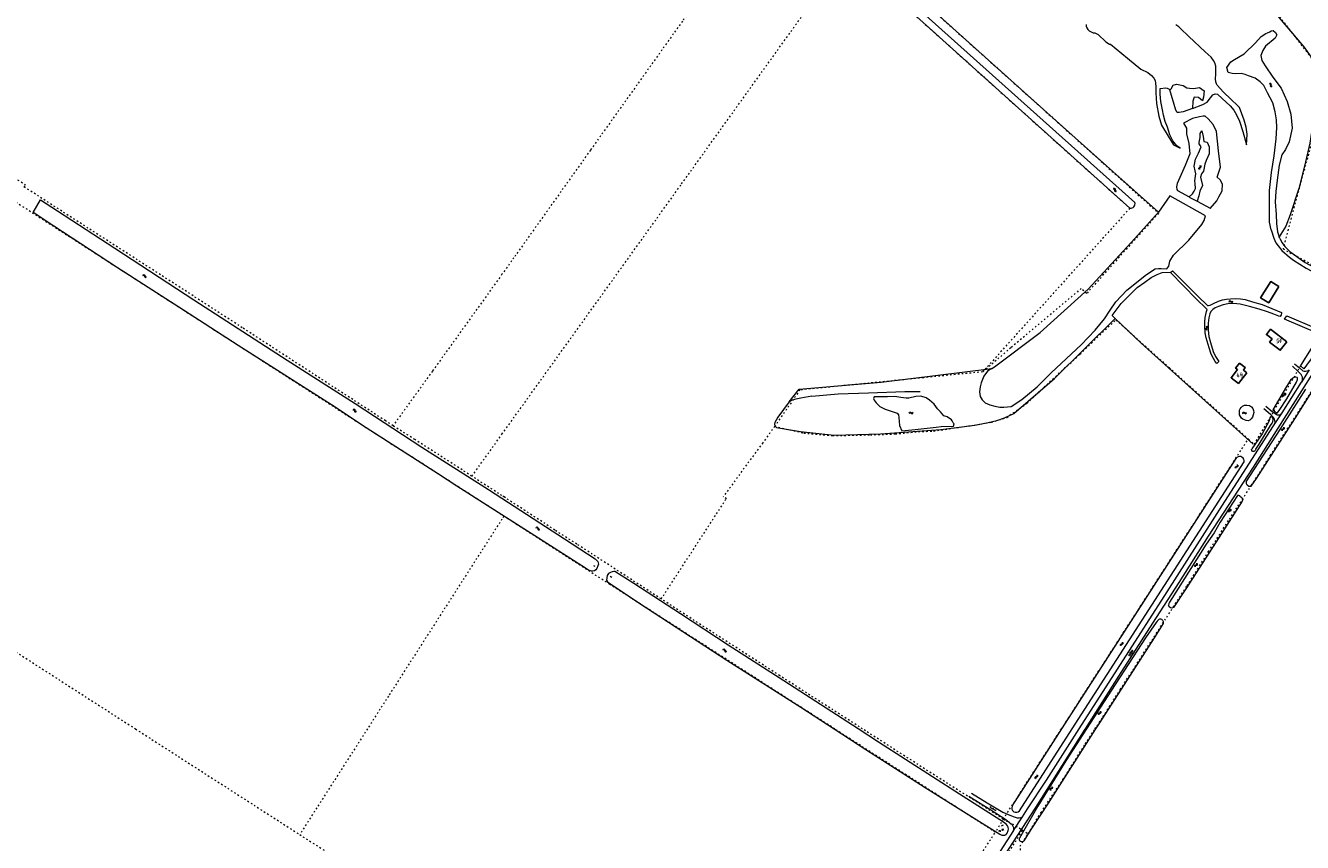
# Model space of a CAD drawing. Header units: metres. Extents: x 64961 to 73789, y 403835 to 410663.
# Tile 37 of 135: x 67696 to 68511, y 406927 to 407450. Entities that reach past the tile are written whole.
import ezdxf

# ---------------------------------------------------------------- set-up
doc = ezdxf.new("R2010")
doc.units = ezdxf.units.M
doc.linetypes.add('PERCEELGRENS', pattern=[2.5, 1, -1.5])
for name, color, linetype, lineweight in [('B-GEO-OG-GEBOUW_hoofdgebouw-G', 2, 'Continuous', 25), ('B-GEO-OG-GEBOUW_huisnr-T', 6, 'Continuous', 25), ('B-GEO-OG-GRENS_perceel-G', 253, 'PERCEELGRENS', 0), ('B-GEO-OG-KUNSTWERK-G', 253, 'Continuous', 0), ('B-GEO-OG-OVLIJNOBJ-G', 253, 'Continuous', 0), ('B-GEO-OG-RASTER-G', 253, 'WZE_AFRASTERING', 0), ('B-GEO-OG-SLOOT_insteek-G', 253, 'Continuous', 0), ('B-GEO-OG-VERH_gesl-S', 253, 'Continuous', 0), ('B-GEO-OG-VERH_kntgesl-G', 253, 'Continuous', 0), ('B-GEO-OG-VERH_kntopen-G', 253, 'Continuous', 0), ('B-GEO-OG-VERH_open-S', 253, 'Continuous', 0), ('B-GEO-OG-WATER-S', 253, 'Continuous', 0), ('B-GEO-OG-WATER_kant-G', 253, 'Continuous', 0), ('T22', 7, 'Continuous', 0)]:
    doc.layers.add(name, color=color, linetype=linetype, lineweight=lineweight)
doc.styles.add('isocp', font='isocp.shx')
doc.linetypes.add('WZE_AFRASTERING', pattern='A,9,-1.72,[205,WZE.shx,S=0.155,R=0,X=0,Y=0],-3.28', length=14)

# ---------------------------------------------------------------- blocks, each defined once
blk = doc.blocks.new('S05')
at = {"color": 0}
for p, q in [((0.08, 0.3), (0.38, 0.59)), ((0.11, -0.19), (0.41, 0.09)), ((0.38, 0.59), (0.68, 0.71)), ((0.41, 0.09), (0.71, 0.21)), ((0.68, 0.71), (1.01, 0.62)), ((0.71, 0.21), (1.02, 0.12)), ((1.01, 0.62), (1.33, 0.37)), ((1.02, 0.12), (1.36, -0.12)), ((1.33, 0.37), (1.66, 0.13)), ((1.66, 0.13), (1.97, 0.04)), ((1.97, 0.04), (2.28, 0.16)), ((2.28, 0.16), (2.58, 0.44)), ((1.36, -0.12), (1.68, -0.37)), ((1.68, -0.37), (2, -0.46)), ((2, -0.46), (2.31, -0.33)), ((2.31, -0.33), (2.61, -0.05))]:
    blk.add_line(p, q, dxfattribs=at)
blk = doc.blocks.new('S026')
at = {"color": 0}
for p, q in [((0, 0), (4.4, 0)), ((0.2, 0.5), (0.2, 0)), ((1.2, 0), (1.2, -0.5)), ((2.2, 0.5), (2.2, 0)), ((3.2, 0), (3.2, -0.5)), ((4.2, 0.5), (4.2, 0))]:
    blk.add_line(p, q, dxfattribs=at)
blk = doc.blocks.new('S012')
at = {"color": 0}
for p, q in [((1.18, 2.05), (0, 0)), ((1.18, -2.05), (0, 0)), ((1.4, 0), (0.21, -2.05)), ((1.4, 0), (0.22, 2.05))]:
    blk.add_line(p, q, dxfattribs=at)

msp = doc.modelspace()

# ---------------------------------------------------------------- linework, layer by layer
at = {"layer": 'B-GEO-OG-GEBOUW_hoofdgebouw-G'}
for points in [[(68496.336, 407282.675), (68491.133, 407285.91), (68484.703, 407275.568), (68489.906, 407272.333), (68496.336, 407282.675)], [(68501.424, 407247.411), (68497.252, 407242.026), (68490.449, 407247.296), (68491.981, 407249.273), (68488.381, 407252.062), (68491.021, 407255.469), (68501.424, 407247.411)], [(68475.804, 407227.678), (68473.679, 407229.318), (68474.918, 407230.924), (68471.259, 407233.748), (68468.745, 407230.49), (68469.859, 407229.63), (68465.874, 407224.466), (68470.544, 407220.862), (68475.804, 407227.678)]]:
    msp.add_lwpolyline(points, dxfattribs=at)
at = {"layer": 'B-GEO-OG-GRENS_perceel-G'}
for points in [[(68258.441, 407653.147), (68231.055, 407614.292), (68165.96, 407522.979), (68115.265, 407452.314), (68056.513, 407369.919), (68007.608, 407301.165), (68000, 407290.563)], [(68356.868, 407616.789), (68332.791, 407578.162), (68308.383, 407538.649), (68276.345, 407527.563), (68238.927, 407514.11), (68226.663, 407503.146), (68286.176, 407449.579), (68384.128, 407361.588), (68419.448, 407329.598), (68373.606, 407278.347), (68370.086, 407281.504), (68325.123, 407243.667), (68307.158, 407228.211)], [(68452.642, 407581.403), (68429.461, 407542.339), (68520.488, 407424.463), (68517.889, 407376.999), (68509.452, 407345.933), (68499.011, 407306.784), (68540.541, 407284.587)], [(68000, 407188.359), (68114.768, 407348.325), (68220.265, 407495.447)], [(68220.265, 407495.447), (68401.158, 407332.779), (68307.158, 407228.211)], [(67930.439, 407193.804), (67925.562, 407196.918), (67834.079, 407256.453), (67796.44, 407280.84), (67694.82, 407346.34), (67695.68, 407347.53), (67689.589, 407351.417)], [(67559.106, 407133.079), (67689.43, 407336.71), (67935.538, 407178.257)], [(68000, 407290.563), (67955.59, 407228.676), (67930.439, 407193.804)], [(68480.635, 407181.882), (68510.285, 407232.021), (68510.307, 407232.289), (68519.387, 407246.492), (68521.574, 407249.877), (68522.156, 407251), (68525.64, 407256.323), (68535.235, 407270.408), (68538.02, 407274.342), (68538.506, 407275.389), (68543.025, 407283.259)], [(68174.186, 407193.327), (68192.869, 407189.131), (68211.216, 407187.484), (68235.365, 407187.953), (68251.267, 407188.574), (68266.074, 407189.949), (68275.75, 407190.389), (68299.136, 407193.801), (68312.763, 407196.016), (68322.518, 407199.065), (68335.375, 407208.094), (68369.223, 407239.547), (68392.236, 407261.471), (68426.291, 407230.909), (68476.802, 407185.341)], [(68497.643, 407185.22), (68507.176, 407199.981), (68526.51, 407230.439), (68533.894, 407242.041)], [(68307.158, 407228.211), (68269.266, 407224.469), (68231.895, 407220.708), (68190.379, 407216.66), (68174.186, 407193.327)], [(67944.28, 407184.966), (67930.439, 407193.804)], [(67980.759, 407161.541), (68000, 407188.359)], [(68174.186, 407193.327), (68166.566, 407182.892)], [(67963.975, 407172.391), (67944.28, 407184.966)], [(68166.566, 407182.892), (68141.401, 407148.433)], [(68361.783, 407006.779), (68476.802, 407185.341)], [(68378.888, 407000), (68383.996, 407007.841), (68395.071, 407025.244), (68424.76, 407071.486), (68437.714, 407091.579), (68451.385, 407113.4), (68464.755, 407134.111), (68478.773, 407155.533), (68490.906, 407174.788), (68497.643, 407185.22)], [(68476.802, 407185.341), (68477.158, 407185.019), (68480.635, 407181.882)], [(68000, 407136.754), (67935.538, 407178.257)], [(67980.759, 407161.541), (67963.975, 407172.391)], [(68000, 407149.102), (67980.759, 407161.541)], [(68014.719, 407139.521), (68001.283, 407148.273), (68000, 407149.102)], [(68101.733, 407083.07), (68143.365, 407147.171)], [(68143.365, 407147.171), (68141.401, 407148.433)], [(68101.733, 407083.07), (68047.774, 407118.161), (68033.763, 407127.116), (68014.719, 407139.521)], [(67559.106, 407133.079), (67765.885, 407000)], [(68000, 407134.136), (67927.463, 407020.972)], [(68001.188, 407135.989), (68000, 407136.754)], [(68001.188, 407135.989), (68000, 407134.136)], [(68212.587, 407000), (68068.86, 407092.42), (68001.188, 407135.989)], [(68230.418, 407000), (68177.494, 407034.041), (68127.086, 407066.582), (68101.733, 407083.07)], [(67927.463, 407020.972), (67914.02, 407000)], [(67765.885, 407000), (67870.758, 406932.506)], [(67914.02, 407000), (67870.758, 406932.506)], [(68315.178, 406934.031), (68212.587, 407000)], [(68320.303, 406942.384), (68303.786, 406953.106), (68278.419, 406969.125), (68230.418, 407000)], [(68320.303, 406942.384), (68357.416, 407000)], [(68336.227, 406933.039), (68344.468, 406946.704), (68358.43, 406967.778), (68372.663, 406990.446), (68378.888, 407000)], [(68357.416, 407000), (68361.783, 407006.779)], [(68320.303, 406942.384), (68315.178, 406934.031)], [(68321.276, 406941.753), (68320.303, 406942.384)], [(68241.265, 406819.035), (68315.178, 406934.031)], [(68321.428, 406941.655), (68321.276, 406941.753)], [(68325.214, 406939.198), (68321.428, 406941.655)], [(68322.976, 406917.617), (68322.725, 406919.46), (68332.581, 406935.217)], [(68325.484, 406939.587), (68325.214, 406939.198)], [(68332.581, 406935.217), (68331.282, 406935.993), (68325.484, 406939.587)], [(68332.581, 406935.217), (68336.227, 406933.039)], [(67870.758, 406932.506), (68000, 406849.328)], [(68509.706, 406766.072), (68437.12, 406813.24), (68433.99, 406826.95), (68335.77, 406890.4), (68331.034, 406925.129), (68336.227, 406933.039)]]:
    msp.add_lwpolyline(points, dxfattribs=at)
at = {"layer": 'B-GEO-OG-KUNSTWERK-G'}
for points in [[(68058.467, 407104.567), (68059.337, 407103.971)], [(68069.068, 407097.744), (68070.115, 407096.917)], [(68317.663, 406934.38), (68317.697, 406935.18), (68318.311, 406935.154), (68318.234, 406934.206)], [(68319.258, 406938.172), (68320.441, 406938.812)], [(68320.584, 406935.114), (68320.157, 406936.046), (68319.364, 406935.818), (68319.639, 406934.818)]]:
    msp.add_lwpolyline(points, dxfattribs=at)
at = {"layer": 'B-GEO-OG-OVLIJNOBJ-G'}
for points in [[(68429.015, 407542.574), (68441.511, 407525.791), (68477.798, 407479.831), (68480.029, 407477.103), (68488.581, 407465.496), (68496.576, 407454.422), (68512.404, 407435.925), (68517.034, 407429.408), (68518.375, 407427.447), (68519.013, 407425.894), (68519.459, 407424.4), (68519.753, 407422.964), (68518.318, 407396.718), (68517.794, 407385.628), (68516.24, 407374.394), (68512.763, 407359.587), (68509.035, 407345.444), (68503.605, 407328.519), (68500.899, 407321.398), (68496.591, 407314.463)], [(68229.946, 407500.53), (68237.563, 407493.327), (68288.042, 407447.887), (68348.084, 407394.009), (68390.382, 407356.204), (68419.367, 407330.334)], [(68426.729, 407408.413), (68426.852, 407408.422), (68427.591, 407409.136), (68428.877, 407411.338), (68431.054, 407412.123), (68435.195, 407411.277), (68437.518, 407409.762), (68439.165, 407409.469), (68441.771, 407409.378), (68445.62, 407409.999), (68448.571, 407407.898), (68448.155, 407403.795), (68447.593, 407401.507), (68445.121, 407403.475), (68442.187, 407403.748), (68441.297, 407401.213), (68441.247, 407396.571)], [(68439.006, 407340.007), (68441.229, 407342.073), (68442.211, 407343.691), (68443.064, 407345.352), (68442.887, 407348.678), (68442.638, 407350.292), (68443.272, 407354.721), (68442.981, 407356.654), (68442.212, 407359.651), (68443.201, 407364.103), (68445.021, 407367.904), (68446.666, 407371.993), (68445.441, 407373.891), (68445.385, 407374.769), (68446.039, 407377.893), (68446.058, 407380.577), (68447.193, 407382.282), (68447.955, 407378.688), (68448.468, 407375.366), (68450.562, 407375.055), (68451.852, 407372.054), (68451.872, 407367.653), (68450.013, 407363.368), (68449.113, 407361.02), (68448.252, 407356.525), (68446.907, 407354.699), (68446.388, 407352.558), (68447.589, 407347.417), (68445.937, 407343.627), (68445.294, 407340.745), (68444.166, 407337.23)], [(68417.406, 407293.965), (68419.378, 407294.311), (68421.189, 407294.365), (68424.888, 407294.097), (68425.968, 407295.823), (68426.64, 407298.946), (68429.099, 407302.869), (68438.894, 407312.32), (68447.202, 407322.3), (68448.564, 407324.983), (68449.546, 407327.943), (68426.741, 407340.725), (68419.367, 407330.334)], [(68312.977, 407230.308), (68314.68, 407231.338), (68343.914, 407253.431), (68374.542, 407281.153), (68404.316, 407313.423), (68419.367, 407330.334)], [(68391.823, 407262.27), (68389.788, 407264.215), (68395.573, 407271.839), (68401.297, 407277.602), (68405.891, 407282.2), (68410.734, 407285.632), (68414.677, 407288.486), (68418.546, 407290.486), (68421.805, 407291.728), (68427.271, 407291.888)], [(68183.39, 407208.994), (68176.264, 407199.189), (68175.084, 407197.299), (68174.41, 407195.892), (68174.214, 407194.782), (68174.379, 407193.824), (68175.303, 407192.759), (68190.72, 407190.04), (68212.174, 407187.663), (68241.845, 407188.688), (68280.409, 407191.482), (68302.151, 407194.183), (68310.666, 407195.801), (68316.11, 407197.138), (68321.008, 407198.759), (68327.04, 407201.656), (68352.979, 407223.869), (68391.823, 407262.27)], [(68480.002, 407182.085), (68408.357, 407246.465), (68391.823, 407262.27)], [(68183.39, 407208.994), (68189.829, 407217.113), (68242.358, 407221.669), (68312.977, 407230.308)], [(68312.977, 407230.308), (68310.184, 407228.618), (68307.772, 407225.364), (68306.232, 407221.122), (68305.621, 407218.574), (68305.113, 407215.37), (68305.535, 407212.537), (68306.695, 407210.418), (68308.758, 407208.504), (68311.595, 407207.247), (68314.944, 407206.193), (68318.184, 407205.646), (68320.567, 407205.546), (68325.298, 407206.135)], [(68197.879, 407212.579), (68190.985, 407211.378), (68187.775, 407210.861), (68185.506, 407210.117), (68183.39, 407208.994)]]:
    msp.add_lwpolyline(points, dxfattribs=at)
at = {"layer": 'B-GEO-OG-RASTER-G'}
for points in [[(68325.298, 407206.135), (68332.133, 407210.559), (68341.91, 407218.686), (68351.166, 407227.731), (68370.056, 407245.506), (68379.028, 407254.879), (68384.998, 407262.03), (68388.669, 407267.73), (68392.3, 407272.928), (68399.176, 407280.357), (68411.776, 407290.454), (68417.406, 407293.965)], [(68197.879, 407212.579), (68214.802, 407214.197), (68234.202, 407214.852), (68257.393, 407215.647), (68267.277, 407215.696)]]:
    msp.add_lwpolyline(points, dxfattribs=at)
at = {"layer": 'B-GEO-OG-SLOOT_insteek-G'}
for points in [[(68401.224, 407332.876), (68223.022, 407493.123)], [(68404.312, 407336.424), (68226.585, 407495.852)], [(67700.407, 407330.08), (67705.095, 407338.128), (67716.001, 407331.126), (67752.686, 407307.165), (67803.176, 407274.352), (67862.845, 407235.741), (67894.474, 407215.358), (67906.125, 407207.944), (67948.872, 407179.996), (67991.373, 407153.056), (68000, 407147.46)], [(68000, 407136.793), (67971.252, 407155.191), (67959.442, 407162.846), (67913.187, 407192.352), (67891.043, 407207.078), (67831.471, 407245.066), (67796.417, 407267.649), (67753.792, 407295.178), (67713.661, 407321.347), (67700.407, 407330.08)], [(68491.383, 407318.969), (68493.193, 407313.622), (68494.489, 407310.782), (68496.001, 407308.706), (68498.329, 407305.877), (68503.053, 407301.481), (68505.714, 407299.682), (68513.737, 407294.456), (68523.919, 407289.059), (68526.275, 407287.863)], [(68496.938, 407313.438), (68498.369, 407310.732), (68500.146, 407308.366), (68503.37, 407305.244), (68513.078, 407298.016), (68527.592, 407290.269)], [(68427.271, 407291.888), (68428.395, 407292.812), (68444.779, 407276.31), (68450.677, 407270.692), (68451.362, 407270.57), (68452.472, 407270.822), (68454.529, 407271.854), (68457.707, 407273.361), (68460.262, 407274.26), (68462.889, 407274.671), (68465.546, 407274.876), (68468.556, 407275.066), (68471.769, 407274.782), (68474.922, 407274.369), (68479.509, 407273.057), (68485.694, 407271.175), (68498.009, 407266.069), (68497.964, 407265.437), (68497.741, 407264.57), (68497.218, 407263.678), (68496.344, 407263.734), (68493.137, 407265.044), (68489.207, 407266.477), (68483.73, 407268.367), (68477.63, 407270.06), (68471.63, 407271.469), (68467.285, 407271.894), (68463.785, 407271.594), (68460.813, 407270.974), (68457.736, 407270.078), (68455.586, 407269.05), (68454.241, 407268.1), (68452.974, 407266.792), (68452.202, 407265.295), (68451.556, 407262.787), (68451.166, 407259.298), (68451.263, 407254.95), (68451.7, 407250.717), (68452.582, 407246.877), (68454.435, 407241.298), (68455.936, 407237.972), (68457.987, 407234.884), (68456.798, 407233.647), (68455.745, 407234.773), (68454.58, 407236.761), (68453.207, 407239.579), (68451.808, 407243.553), (68449.879, 407249.992), (68449.289, 407253.243), (68449.155, 407257.574)], [(68449.155, 407257.574), (68449.062, 407260.244), (68449.384, 407263.009), (68450.086, 407266.839), (68450.53, 407268.088), (68449.812, 407268.752), (68443.707, 407274.752), (68435.488, 407283.246), (68427.101, 407291.748), (68427.271, 407291.888)], [(68537.631, 407268.859), (68537.626, 407268.305), (68536.944, 407266.705), (68520.123, 407240.714), (68513.958, 407232.393), (68512.392, 407230.169), (68510.285, 407232.021), (68510.307, 407232.289), (68519.387, 407246.492), (68521.574, 407249.877), (68522.156, 407251), (68522.128, 407252.147), (68521.54, 407252.706), (68500.017, 407261.941), (68501.428, 407263.974), (68520.381, 407255.945), (68522.327, 407255.452), (68523.759, 407255.383), (68525.024, 407255.755), (68525.64, 407256.323), (68535.235, 407270.408), (68536.153, 407270.401), (68537.027, 407269.858), (68537.631, 407268.859)], [(68476.193, 407156.055), (68477.273, 407155.244), (68478.672, 407155.194), (68482.057, 407160.109), (68507.018, 407198.825), (68523.267, 407224.621), (68523.3, 407226.169), (68522.172, 407227.079), (68521.503, 407227.275), (68520.16, 407226.925)], [(68508.341, 407223.302), (68508.311, 407224.315), (68507.989, 407224.662), (68507.303, 407224.878), (68506.691, 407224.883), (68506.096, 407224.601), (68505.309, 407224.149), (68503.79, 407222.995), (68501.29, 407218.791), (68492.587, 407203.935), (68493.933, 407202.605), (68495.188, 407201.811), (68497.042, 407204.128), (68501.475, 407211.049), (68507.697, 407221.664), (68508.341, 407223.302)], [(68475.528, 407157.852), (68497.167, 407191.359), (68513.613, 407217.123)], [(68481.697, 407178.812), (68483.751, 407182.084), (68490.957, 407193.894), (68492.117, 407195.49), (68492.486, 407196.271), (68492.727, 407197.664), (68492.412, 407198.814), (68491.785, 407199.335), (68491.041, 407199.494), (68490.577, 407198.905), (68490.121, 407196.845), (68485.619, 407188.586), (68479.055, 407178.963)], [(68481.697, 407178.812), (68481.211, 407178.043), (68480.736, 407177.483), (68480.344, 407177.315), (68479.813, 407177.315), (68479.421, 407177.455), (68479.113, 407177.623), (68479.086, 407177.987), (68478.974, 407178.351), (68479.055, 407178.963)], [(68357.772, 407000), (68469.525, 407173.49)], [(68364.302, 407000), (68474.153, 407170.733)], [(68000, 407147.46), (68039.85, 407121.61), (68059.626, 407108.621), (68060.81, 407107.527), (68061.183, 407107.082), (68061.593, 407105.312), (68061.322, 407104.168), (68060.697, 407102.628), (68060.026, 407101.742), (68059.086, 407101.111), (68057.975, 407100.859), (68057.102, 407100.933), (68055.372, 407101.472), (68053.323, 407102.845), (68018.656, 407124.853), (68000, 407136.793)], [(68471.523, 407148.845), (68472.646, 407147.884), (68473.346, 407146.741), (68472.928, 407145.544), (68458.145, 407122.627), (68436.861, 407089.453), (68429.149, 407077.523), (68428.048, 407077.14), (68427.159, 407077.359), (68426.383, 407078.094), (68425.953, 407078.998)], [(68469.854, 407149.149), (68458.784, 407132.171)], [(68470.581, 407149.434), (68471.176, 407149.144), (68471.523, 407148.845)], [(68458.784, 407132.171), (68454.943, 407125.303)], [(68454.943, 407125.303), (68449.895, 407118.004), (68440.098, 407102.545), (68426.466, 407080.981), (68426.097, 407080.277), (68425.953, 407078.998)], [(68227.653, 407000), (68180.153, 407030.826), (68144.561, 407053.451), (68113.992, 407073.57), (68084.339, 407092.887), (68072.207, 407100.539), (68071.369, 407100.575), (68070.467, 407100.407), (68069.314, 407100.027), (68068.053, 407099.316), (68067.238, 407098.12), (68066.908, 407096.474), (68066.868, 407095.077), (68067.475, 407094.008), (68068.958, 407092.901), (68092.278, 407077.301), (68143.624, 407044.037), (68190.888, 407013.892), (68212.234, 407000)], [(68422.072, 407069.492), (68421.656, 407070.049), (68420.95, 407070.189), (68420.052, 407070.177), (68419.591, 407069.913), (68418.684, 407068.812), (68417.912, 407067.996), (68411.144, 407058.304), (68389.445, 407024.764), (68373.484, 407000)], [(68422.072, 407069.492), (68422.453, 407068.667), (68422.388, 407067.33), (68417.168, 407058.831), (68381.343, 407003.182), (68379.306, 407000)], [(68212.234, 407000), (68232.518, 406986.799), (68270.318, 406962.589), (68300.02, 406943.998), (68318.133, 406932.7), (68319.399, 406932.218), (68320.384, 406932.139), (68321.316, 406932.137), (68322.131, 406932.439), (68322.733, 406933.457), (68323.507, 406935.01), (68323.695, 406935.934), (68323.358, 406937.235)], [(68323.358, 406937.235), (68322.947, 406938.091), (68322.334, 406939.031), (68320.453, 406940.415), (68313.461, 406944.83), (68292.379, 406958.248), (68240.589, 406991.605), (68227.653, 407000)], [(68325.983, 406950.649), (68357.772, 407000)], [(68330.644, 406947.688), (68364.302, 407000)], [(68379.306, 407000), (68348.956, 406952.584), (68337.933, 406935.771), (68333.448, 406928.602)], [(68373.484, 407000), (68360.291, 406979.531), (68342.3, 406950.701)], [(68342.3, 406950.701), (68330.583, 406930.301)], [(68332.722, 406927.968), (68333.448, 406928.602)]]:
    msp.add_lwpolyline(points, dxfattribs=at)
for points in [[(68401.224, 407332.876, 0.5809022), (68404.312, 407336.424)], [(68474.153, 407170.733, 0.6928966), (68469.525, 407173.49)], [(68475.528, 407157.853, 0.4309191), (68476.193, 407156.055)], [(68469.854, 407149.149, -0.3041588), (68470.581, 407149.434)], [(68325.983, 406950.649, 0.8745284), (68330.644, 406947.688)], [(68330.583, 406930.301, 0.3513854), (68331.074, 406928.374)], [(68331.074, 406928.374, 0.2437861), (68332.722, 406927.968)]]:
    msp.add_lwpolyline(points, format="xyb", dxfattribs=at)
at = {"layer": 'B-GEO-OG-VERH_kntgesl-G'}
for points in [[(68372.721, 407000), (68394.124, 407033.748), (68415.826, 407067.593), (68432.629, 407093.661), (68451.428, 407123.172), (68480.075, 407167.281), (68500.037, 407198.694), (68529.119, 407244.559)], [(68510.888, 407221.58), (68511.434, 407222.914), (68511.423, 407223.908), (68511.374, 407224.921), (68511.113, 407225.65), (68510.528, 407226.591), (68508.708, 407228.402), (68505.066, 407231.834)], [(68506.455, 407233.409), (68509.607, 407230.842), (68511.618, 407228.971), (68512.475, 407228.697), (68513.355, 407228.69), (68514.216, 407228.816), (68515.212, 407229.114), (68515.788, 407229.415)], [(68498.439, 407201.937), (68510.888, 407221.58)], [(68493.719, 407195.019), (68493.9, 407196.145), (68493.792, 407197.044), (68493.647, 407197.944), (68492.816, 407199.231), (68491.053, 407201.042), (68486.782, 407204.632)], [(68487.962, 407206.342), (68492.081, 407202.792), (68493.963, 407201.515), (68495.372, 407200.854), (68496.537, 407200.844), (68497.571, 407201.008), (68498.439, 407201.937)], [(68368.855, 407000), (68393.338, 407038.169), (68424.954, 407087.683), (68461.949, 407145.353), (68492.924, 407193.706), (68493.719, 407195.019)], [(68308.864, 406900.388), (68341.109, 406949.87), (68372.574, 406999.768), (68372.721, 407000)], [(68332.599, 406943.933), (68335.787, 406948.862), (68347.883, 406967.304), (68368.855, 407000)], [(68326.83, 406935.014), (68332.599, 406943.933)], [(68326.83, 406935.014), (68294.694, 406885.329), (68266.144, 406839.254), (68236.098, 406792.337), (68212.072, 406754.877), (68200.621, 406737.558), (68159.612, 406673.487), (68095.233, 406572.988), (68046.517, 406497.321), (68010.292, 406440.594)]]:
    msp.add_lwpolyline(points, dxfattribs=at)
at = {"layer": 'B-GEO-OG-VERH_kntopen-G'}
for points in [[(68299.916, 406959.05), (68309.989, 406952.714), (68319.96, 406946.85), (68323.032, 406945.434), (68326.699, 406943.955), (68329.258, 406943.176), (68330.524, 406943.142), (68331.505, 406943.399), (68332.599, 406943.933)], [(68298.34, 406957.127), (68312.301, 406948.291), (68321.852, 406942.202), (68324.075, 406940.523), (68325.934, 406938.618), (68326.801, 406937.071), (68326.83, 406935.014)]]:
    msp.add_lwpolyline(points, dxfattribs=at)
at = {"layer": 'B-GEO-OG-WATER_kant-G'}
for points in [[(68373.199, 407450.21), (68373.249, 407449.182), (68373.595, 407448.105), (68374.255, 407446.958), (68375.208, 407446.117), (68376.392, 407445.451), (68377.621, 407444.971), (68378.886, 407444.899), (68380.987, 407443.878), (68385.787, 407439.201), (68388.111, 407437.723), (68388.836, 407437.656), (68399.649, 407428.772), (68408.202, 407421.569), (68412.682, 407419.479), (68414.97, 407417.592), (68416.54, 407415.904), (68417.242, 407414.439), (68417.65, 407412.613), (68417.688, 407410.411), (68417.785, 407406.51), (68418.203, 407399.631), (68419.69, 407391.551), (68421.32, 407385.982), (68425.534, 407378.906), (68429.006, 407373.24), (68433.23, 407371.273), (68431.255, 407372.624), (68428.524, 407375.964), (68426.799, 407379.71), (68425.196, 407384.588), (68423.746, 407388.248), (68422.7, 407392.189)], [(68441.247, 407396.571), (68447.824, 407399.036), (68450.573, 407400.542), (68452.756, 407403.247), (68454.281, 407405.364), (68455.593, 407405.961), (68457.056, 407405.732), (68460.051, 407402.902), (68465.168, 407398.231), (68467.659, 407395.403), (68469.323, 407392.406), (68471.173, 407388.524), (68473.337, 407381.907), (68475.659, 407373.307), (68475.907, 407376.541), (68476.092, 407380.039), (68475.557, 407384.592), (68474.273, 407389.084), (68471.241, 407397.229), (68470.075, 407398.303), (68465.774, 407402.437), (68460.97, 407407.021), (68456.925, 407411.48), (68456.55, 407412.316), (68456.196, 407413.637), (68455.811, 407415.555), (68456.122, 407418.525), (68455.996, 407423.49), (68455.438, 407425.732), (68454.663, 407427.256), (68453.051, 407429.282), (68449.21, 407432.8), (68438.902, 407442.613), (68433.501, 407447.632), (68432.525, 407448.811), (68430.487, 407449.997)], [(68491.383, 407318.969), (68490.449, 407323.984), (68490.422, 407332.395), (68490.326, 407344.093), (68491.701, 407355.703), (68493.297, 407366.297), (68494.705, 407377.219), (68495.07, 407384.403), (68494.842, 407389.297), (68494.062, 407394.407), (68492.617, 407400.134), (68488.999, 407406.49), (68486.667, 407411.172), (68484.394, 407413.599), (68481.259, 407416.014), (68476.989, 407417.387), (68474.932, 407418.187), (68472.204, 407418.897), (68468.953, 407418.637), (68466.469, 407418.791), (68463.876, 407419.5), (68463.175, 407422.679), (68465.633, 407426.367), (68468.11, 407427.838), (68474.198, 407431.362), (68481.462, 407438.528), (68485.031, 407442.551), (68488.104, 407444.437), (68489.044, 407444.831), (68490.54, 407445.526), (68491.368, 407446.169), (68492.727, 407446.426), (68494.206, 407445.057), (68495.016, 407443.578), (68493.911, 407441.58), (68487.77, 407436.317), (68486.047, 407433.617), (68484.778, 407430.359), (68485.421, 407427.142), (68487.592, 407423.742), (68492.617, 407416.476), (68497.816, 407409.438), (68501.723, 407401.034), (68504.026, 407392.873), (68504.775, 407383.941), (68503.023, 407375.316), (68500.518, 407370.425), (68498.33, 407367.021), (68496.574, 407360.231), (68495.369, 407350.78)], [(68422.7, 407392.189), (68421.969, 407395.632), (68421.058, 407401.003), (68420.584, 407405.684), (68420.459, 407409.344), (68424.113, 407409.786), (68424.919, 407409.435), (68426.673, 407408.597), (68426.729, 407408.413)], [(68441.247, 407396.571), (68435.321, 407394.361), (68432.772, 407394.039), (68431.486, 407394.056), (68430.636, 407395.565), (68426.729, 407408.413)], [(68444.166, 407337.23), (68452.491, 407332.779), (68452.467, 407332.65), (68456.658, 407337.433), (68457.925, 407340.046), (68460.041, 407343.816), (68460.314, 407348.074), (68458.852, 407351.007), (68456.968, 407352.746), (68459.042, 407359.035), (68457.82, 407369.435), (68456.425, 407381.893), (68454.389, 407386.23), (68451.208, 407389.944), (68449.227, 407391.612), (68447.941, 407391.629), (68445.629, 407391.185), (68441.109, 407390.108), (68435.466, 407387.176), (68437.271, 407383.986), (68437.325, 407380.404), (68438.8, 407374.245), (68439.392, 407367.508), (68436.6, 407360.093), (68431.328, 407348.699), (68430.94, 407346.571), (68431.201, 407344.807), (68431.642, 407344.211), (68439.006, 407340.007)], [(68495.369, 407350.78), (68494.354, 407343.506), (68493.995, 407336.934), (68494.597, 407328.748), (68494.837, 407322.955), (68495.464, 407317.789), (68496.591, 407314.463)], [(68439.006, 407340.007), (68439.508, 407339.721), (68444.166, 407337.23)], [(68496.938, 407313.438), (68496.591, 407314.463)], [(68288.855, 407195.023), (68288.251, 407195.72), (68287.553, 407196.868), (68287.118, 407197.614), (68284.365, 407199.538), (68282.372, 407200.014), (68280.191, 407202.697), (68278.329, 407204.51), (68276.2, 407207.545), (68273.252, 407210.149), (68270.926, 407211.571), (68267.693, 407212.733), (68264.341, 407212.389), (68260.016, 407211.509), (68258.149, 407211.457), (68254.934, 407211.723), (68250.92, 407212.47), (68246.422, 407212.361), (68237.768, 407212.297), (68237.352, 407211.289), (68237.746, 407210.023), (68239.1, 407208.512), (68241.463, 407206.175), (68244.741, 407204.34), (68252.594, 407201.753), (68253.263, 407200.811), (68253.525, 407199.066), (68253.947, 407194.033), (68255.551, 407190.516), (68264.048, 407191.277), (68277.312, 407192.769), (68280.562, 407193.359), (68288.418, 407193.494), (68288.855, 407195.023)], [(68480.302, 407202.162), (68479.985, 407200.807), (68479.495, 407199.301), (68478.76, 407198.294), (68477.892, 407197.346), (68476.819, 407197.01), (68475.539, 407197.04), (68474.396, 407197.546), (68473.254, 407198.071), (68472.513, 407198.613), (68471.211, 407200.745), (68471.13, 407202.523), (68471.255, 407203.707), (68471.683, 407204.659), (68472.359, 407205.495), (68473.168, 407206.348), (68474.435, 407206.969), (68475.926, 407207.033), (68477.625, 407206.732), (68478.823, 407205.958), (68479.693, 407204.842), (68480.103, 407203.597), (68480.302, 407202.162)]]:
    msp.add_lwpolyline(points, dxfattribs=at)
at = {"layer": 'T22'}
for points in [[(68515.788, 407229.415), (68510.888, 407221.58)], [(68493.719, 407195.019), (68498.439, 407201.937)]]:
    msp.add_lwpolyline(points, dxfattribs=at)

# ---------------------------------------------------------------- block references
at = {"layer": 'B-GEO-OG-VERH_gesl-S', "rotation": 147.5815500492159}
msp.add_blockref('S012', (68402.341, 407048.197), dxfattribs=at)
at = {"layer": 'B-GEO-OG-VERH_open-S', "rotation": 330.8451896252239}
msp.add_blockref('S026', (68311.665, 406950.016), dxfattribs=at)
at = {"layer": 'B-GEO-OG-WATER-S'}
for p, rotation in [((68490.311, 407412.672), 301.8778164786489), ((68445.758, 407357.507), 75.22727604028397), ((68390.518, 407345.44), 315.0000000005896), ((67770.535, 407290.063), 328.2010871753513), ((68464.384, 407272.967), 3.955037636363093), ((68450.048, 407257.536), 273.6120749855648), ((68499.346, 407212.423), 55.92839019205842), ((67904.71, 407204.199), 324.8953131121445), ((68260.054, 407201.812), 2.407413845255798), ((68473.112, 407201.781), 3.09405805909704), ((68498.556, 407190.488), 58.4862837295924), ((68468.819, 407166.516), 56.70715142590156), ((68464.289, 407138.297), 56.08748741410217), ((68021.732, 407128.788), 327.867104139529), ((68442.858, 407103.516), 56.62779761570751), ((68141.17, 407050.834), 328.1524225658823), ((68395.447, 407053.087), 57.73964679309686), ((68381.308, 407009.024), 56.50059992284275), ((68341.905, 406970.593), 241.46266245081), ((68351.292, 406963.182), 245.9734934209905)]:
    msp.add_blockref('S05', p, dxfattribs=dict(at, rotation=rotation))

# ---------------------------------------------------------------- texts
at = {"layer": 'B-GEO-OG-GEBOUW_huisnr-T', "style": 'isocp'}
for s, p in [('51', (68494.657, 407246.545)), ('51', (68495.121, 407247.17)), ('49', (68469.192, 407225.252)), ('49', (68469.426, 407224.473))]:
    msp.add_text(s, height=2.5, dxfattribs=at).set_placement(p)

doc.saveas('drawing.dxf')
